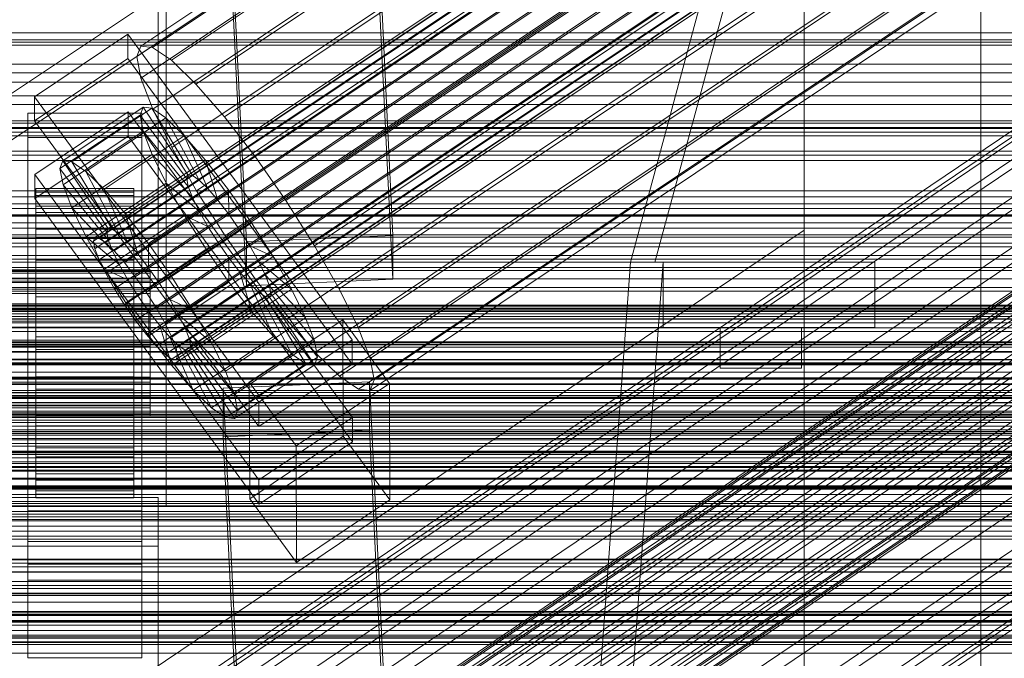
# Model space of a CAD drawing. Header units: millimetres. Extents: x -2233 to 61924, y -68080 to 6847.
# Tile 219 of 256: x 132 to 253, y -33719 to -33640. Entities that reach past the tile are written whole.
import ezdxf

# ---------------------------------------------------------------- set-up
doc = ezdxf.new("R2010")
doc.units = ezdxf.units.MM
for name, color, linetype, lineweight in [('COTAS_O', 1, 'Continuous', 0), ('COTAS_P', 1, 'Continuous', 0), ('frontal_briquetadora', 7, 'Continuous', 0), ('frontal_C01', 7, 'Continuous', 0), ('frontal_C01-mix', 7, 'Continuous', 0), ('frontal_C02', 7, 'Continuous', 0), ('frontal_C03', 7, 'Continuous', 0), ('frontal_mezcladora', 7, 'Continuous', 0), ('frontal_secador', 7, 'Continuous', 0)]:
    doc.layers.add(name, color=color, linetype=linetype, lineweight=lineweight)
doc.dimstyles.new('R19_100', dxfattribs={"dimtxt": 250, "dimasz": 150, "dimexe": 150, "dimexo": 80, "dimgap": 100, "dimtad": 1, "dimtih": 1, "dimtoh": 1, "dimdsep": 46, "dimcen": 0.09, "dimadec": 0, "dimazin": 0, "dimtfac": 1, "dimtdec": 4, "dimtofl": 0, "dimtmove": 0, "dimatfit": 3, "dimfxl": 1, "dimtolj": 1, "dimtzin": 0, "dimarcsym": 0})

# ---------------------------------------------------------------- blocks, each defined once
blk = doc.blocks.new('DIM_R27_52')
at = {"layer": 'COTAS_O'}
for p, q in [((-1725, -33700), (-1575, -33655)), ((1725, -33700), (1575, -33655)), ((-1725, -34400), (-1725, -33700)), ((-1725, -33700), (1725, -33700)), ((-1725, -33700), (-1575, -33745)), ((1725, -33700), (1575, -33745)), ((1725, -34400), (1725, -33700))]:
    blk.add_line(p, q, dxfattribs=at)
blk.add_text('3450 O', height=250, dxfattribs=at).set_placement((0, -33600))
blk = doc.blocks.new('DIM_R27_53')
at = {"layer": 'COTAS_P'}
for p, q in [((-150, -32000), (550, -32000)), ((550, -32000), (505, -32150)), ((550, -34600), (550, -32000)), ((550, -32000), (595, -32150)), ((550, -34600), (505, -34450)), ((550, -34600), (595, -34450)), ((-150, -34600), (550, -34600))]:
    blk.add_line(p, q, dxfattribs=at)
blk.add_text('2600 P', height=250, rotation=90, dxfattribs=at).set_placement((450, -33300))

msp = doc.modelspace()

# ---------------------------------------------------------------- linework, layer by layer
at = {"layer": 'frontal_briquetadora'}
for p, q in [((207, -33670), (342, -33170)), ((210, -33670), (345, -33170)), ((-171, -33670), (211, -33670)), ((-170, -33670), (210, -33670)), ((-167, -33670), (207, -33670)), ((207, -33670), (200, -33765)), ((204, -33765), (211, -33670)), ((210, -33670), (207, -33670)), ((207, -33670), (211, -33670)), ((211, -33670), (237, -33670)), ((211, -33678), (211, -33670)), ((237, -33678), (237, -33670)), ((-171, -33678), (211, -33678)), ((211, -33678), (237, -33678)), ((218, -33678), (228, -33678)), ((218, -33683), (218, -33678)), ((228, -33683), (228, -33678)), ((218, -33683), (228, -33683))]:
    msp.add_line(p, q, dxfattribs=at)
at = {"layer": 'frontal_C01'}
for p, q in [((250, -35948.844), (250, -33373.251)), ((250, -33378.064), (250, -35953.656)), ((228.298, -33666.04), (228.298, -33505.257)), ((228.298, -33511.037), (228.298, -33671.821)), ((146.872, -33726.005), (331.181, -33601.67)), ((146.383, -33727.095), (330.692, -33602.76)), ((148.32, -33726.355), (332.629, -33602.02)), ((150.629, -33728.12), (334.938, -33603.785)), ((141.218, -33749.589), (355.017, -33605.361)), ((141.731, -33749.713), (355.53, -33605.485)), ((146.887, -33729.55), (331.197, -33605.215)), ((141.045, -33749.975), (354.844, -33605.747)), ((141.224, -33750.845), (355.022, -33606.617)), ((142.549, -33750.338), (356.348, -33606.11)), ((141.742, -33752.14), (355.541, -33607.911)), ((143.617, -33751.423), (357.415, -33607.194)), ((153.641, -33731.18), (337.95, -33606.845)), ((159.83, -33667.499), (156.962, -33607.71)), ((174.943, -33606.911), (177.811, -33666.699)), ((144.861, -33752.892), (358.659, -33608.664)), ((148.35, -33733.203), (332.659, -33608.868)), ((142.565, -33753.77), (356.363, -33609.542)), ((359.995, -33610.418), (146.196, -33754.647)), ((143.635, -33755.626), (357.434, -33611.397)), ((157.152, -33735.327), (341.461, -33610.992)), ((147.533, -33756.566), (361.332, -33612.338)), ((177.811, -33672.093), (174.943, -33612.304)), ((144.881, -33757.58), (358.68, -33613.352)), ((150.672, -33737.804), (334.981, -33613.47)), ((159.83, -33672.892), (156.962, -33613.104)), ((148.779, -33758.52), (362.578, -33614.292)), ((146.218, -33759.5), (360.017, -33615.271)), ((149.85, -33760.376), (363.648, -33616.148)), ((345.231, -33615.943), (160.922, -33740.278)), ((147.554, -33761.254), (361.352, -33617.026)), ((148.798, -33762.723), (362.596, -33618.495)), ((150.672, -33762.007), (364.471, -33617.778)), ((153.694, -33743.041), (338.003, -33618.707)), ((149.865, -33763.808), (363.664, -33619.579)), ((151.191, -33763.301), (364.989, -33619.073)), ((151.369, -33764.171), (365.168, -33619.942)), ((149, -33621.261), (149, -33667.098)), ((150.683, -33764.433), (364.482, -33620.205)), ((151.196, -33764.557), (364.995, -33620.329)), ((164.693, -33745.696), (349.002, -33621.361)), ((157.211, -33748.557), (341.52, -33624.222)), ((149, -33672.49), (149, -33626.653)), ((168.21, -33751.211), (352.519, -33626.876)), ((160.982, -33753.975), (345.291, -33629.64)), ((171.232, -33756.448), (355.541, -33632.113)), ((164.752, -33758.926), (349.061, -33634.591)), ((173.554, -33761.05), (357.863, -33636.715)), ((168.263, -33763.073), (352.572, -33638.738)), ((175.016, -33764.703), (359.326, -33640.368)), ((171.275, -33766.133), (355.584, -33641.798)), ((-450, -33642.959), (450, -33642.959)), ((175.521, -33767.158), (359.83, -33642.823)), ((173.584, -33767.898), (357.893, -33643.563)), ((175.032, -33768.247), (359.341, -33643.913)), ((-425, -33661.983), (425, -33661.983)), ((-311.15, -33663.388), (311.15, -33663.388)), ((-311.15, -33664.18), (311.15, -33664.18)), ((-311.15, -33664.327), (311.15, -33664.327)), ((-311.15, -33666.649), (311.15, -33666.649)), ((-311.15, -33666.933), (311.15, -33666.933)), ((228.298, -33666.04), (130, -33732.352)), ((149, -33667.098), (131, -33667.098)), ((149, -33672.49), (149, -33667.098)), ((177.811, -33666.699), (159.83, -33667.499)), ((177.811, -33672.093), (177.811, -33666.699)), ((228.298, -33928.654), (228.298, -33666.04)), ((228.298, -33666.04), (228.298, -33671.821)), ((159.83, -33667.499), (159.83, -33672.892)), ((-311.15, -33670.626), (311.15, -33670.626)), ((-311.15, -33671.028), (311.15, -33671.028)), ((130, -33738.133), (228.298, -33671.821)), ((228.298, -33671.821), (228.298, -33934.434)), ((131, -33672.49), (149, -33672.49)), ((159.83, -33672.892), (177.811, -33672.093)), ((425, -33673.539), (-425, -33673.539)), ((425, -33675.679), (-425, -33675.679)), ((-311.15, -33675.841), (311.15, -33675.841)), ((-311.15, -33676.334), (311.15, -33676.334)), ((-440, -33679.787), (440, -33679.787)), ((-440, -33680.068), (440, -33680.068)), ((-440, -33680.12), (440, -33680.12)), ((-440, -33680.942), (440, -33680.942)), ((-440, -33681.043), (440, -33681.043)), ((-440, -33682.352), (440, -33682.352)), ((-440, -33682.494), (440, -33682.494)), ((311.15, -33681.938), (-311.15, -33681.938)), ((-311.15, -33682.488), (311.15, -33682.488)), ((-440, -33684.2), (440, -33684.2)), ((-440, -33684.374), (440, -33684.374)), ((440, -33686.36), (-440, -33686.36)), ((-440, -33686.555), (440, -33686.555)), ((-425, -33687.235), (425, -33687.235)), ((-440, -33688.686), (440, -33688.686)), ((-440, -33688.887), (440, -33688.887)), ((-311.15, -33688.502), (311.15, -33688.502)), ((-450, -33690.14), (450, -33690.14)), ((-311.15, -33689.071), (311.15, -33689.071)), ((-440, -33691.018), (440, -33691.018)), ((-440, -33691.213), (440, -33691.213)), ((-440, -33693.199), (440, -33693.199)), ((-440, -33693.374), (440, -33693.374)), ((-440, -33695.079), (440, -33695.079)), ((-440, -33695.221), (440, -33695.221)), ((-311.15, -33695.086), (311.15, -33695.086)), ((-311.15, -33695.635), (311.15, -33695.635)), ((-440, -33696.53), (440, -33696.53)), ((-440, -33696.631), (440, -33696.631)), ((-440, -33697.453), (440, -33697.453)), ((-440, -33697.505), (440, -33697.505)), ((-440, -33697.786), (440, -33697.786)), ((450, -33700.925), (-450, -33700.925)), ((-311.15, -33701.24), (311.15, -33701.24)), ((-311.15, -33701.732), (311.15, -33701.732)), ((-311.15, -33706.545), (311.15, -33706.545)), ((-311.15, -33706.947), (311.15, -33706.947)), ((-311.15, -33710.64), (311.15, -33710.64)), ((-311.15, -33710.924), (311.15, -33710.924)), ((-311.15, -33713.246), (311.15, -33713.246)), ((-311.15, -33713.393), (311.15, -33713.393)), ((-311.15, -33714.185), (311.15, -33714.185))]:
    msp.add_line(p, q, dxfattribs=at)
at = {"layer": 'frontal_C01-mix'}
for p, q in [((150, -33435), (150, -33700)), ((150, -33700), (-150, -33700))]:
    msp.add_line(p, q, dxfattribs=at)
at = {"layer": 'frontal_C02'}
for p, q in [((250, -35767.183), (250, -32921.727)), ((250, -32926.497), (250, -35771.953)), ((146.872, -33643.455), (331.181, -33520.201)), ((148.32, -33643.613), (332.629, -33520.358)), ((146.383, -33644.738), (330.692, -33521.484)), ((150.629, -33645.201), (334.938, -33521.946)), ((141.045, -33667.419), (354.844, -33524.443)), ((141.218, -33666.964), (355.017, -33523.989)), ((141.731, -33667.02), (355.53, -33524.045)), ((146.887, -33647.374), (331.197, -33524.119)), ((141.224, -33668.353), (355.022, -33525.377)), ((142.549, -33667.583), (356.348, -33524.607)), ((143.617, -33668.613), (357.415, -33525.638)), ((153.641, -33648.11), (337.95, -33524.855)), ((141.742, -33669.702), (355.541, -33526.727)), ((144.861, -33670.042), (358.659, -33527.067)), ((148.35, -33651.184), (332.659, -33527.929)), ((142.565, -33671.376), (356.363, -33528.401)), ((359.995, -33528.796), (146.196, -33671.772)), ((157.152, -33652.142), (341.461, -33528.888)), ((143.635, -33673.259), (357.434, -33530.284)), ((147.533, -33673.684), (361.332, -33530.709)), ((144.881, -33675.224), (358.68, -33532.249)), ((148.779, -33675.649), (362.578, -33532.673)), ((150.672, -33655.907), (334.981, -33532.652)), ((146.218, -33677.137), (360.017, -33534.161)), ((345.231, -33533.769), (160.922, -33657.023)), ((149.85, -33677.532), (363.648, -33534.557)), ((147.554, -33678.866), (361.352, -33535.891)), ((150.672, -33679.206), (364.471, -33536.23)), ((148.798, -33680.295), (362.596, -33537.32)), ((151.191, -33680.556), (364.989, -33537.58)), ((149.865, -33681.326), (363.664, -33538.35)), ((150.683, -33681.888), (364.482, -33538.913)), ((151.196, -33681.944), (364.995, -33538.969)), ((151.369, -33681.49), (365.168, -33538.514)), ((153.694, -33661.222), (338.003, -33537.968)), ((164.693, -33662.42), (349.002, -33539.166)), ((157.211, -33666.767), (341.52, -33543.513)), ((168.21, -33667.965), (352.519, -33544.711)), ((160.982, -33672.164), (345.291, -33548.91)), ((171.232, -33673.281), (355.541, -33550.026)), ((164.752, -33677.045), (349.061, -33553.791)), ((173.554, -33678.004), (357.863, -33554.749)), ((168.263, -33681.078), (352.572, -33557.823)), ((175.016, -33681.813), (359.326, -33558.559)), ((171.275, -33683.987), (355.584, -33560.732)), ((175.521, -33684.449), (359.83, -33561.195)), ((173.584, -33685.574), (357.893, -33562.32)), ((175.032, -33685.732), (359.341, -33562.478)), ((228.298, -33584.212), (130, -33649.948)), ((228.298, -33874.707), (228.298, -33584.212)), ((130, -33655.678), (228.298, -33589.943)), ((228.298, -33589.943), (228.298, -33880.437)), ((133.809, -33649.668), (145.277, -33641.999)), ((145.277, -33641.999), (145.289, -33644.979)), ((145.277, -33641.999), (172.809, -33679.521)), ((146.383, -33644.738), (146.872, -33643.455)), ((146.872, -33643.455), (148.32, -33643.613)), ((148.32, -33643.613), (150.629, -33645.201)), ((145.289, -33644.979), (133.821, -33652.648)), ((172.821, -33682.502), (145.289, -33644.979)), ((146.887, -33647.374), (146.383, -33644.738)), ((150.629, -33645.201), (153.641, -33648.11)), ((148.35, -33651.184), (146.887, -33647.374)), ((153.641, -33648.11), (157.152, -33652.142)), ((133.821, -33652.648), (133.809, -33649.668)), ((161.341, -33687.19), (133.809, -33649.668)), ((137.313, -33657.546), (147.143, -33650.973)), ((138.396, -33657.664), (148.226, -33651.091)), ((147.143, -33650.973), (146.777, -33651.932)), ((148.226, -33651.091), (147.143, -33650.973)), ((147.143, -33650.973), (152.686, -33659.295)), ((149.953, -33652.278), (148.226, -33651.091)), ((148.226, -33651.091), (153.199, -33659.351)), ((150.672, -33655.907), (148.35, -33651.184)), ((133, -33654.691), (133, -33651.71)), ((133, -33651.71), (147, -33651.71)), ((133, -33697.529), (133, -33651.71)), ((133.821, -33652.648), (161.353, -33690.171)), ((133.847, -33659.205), (145.315, -33651.536)), ((136.948, -33658.506), (146.777, -33651.932)), ((140.123, -33658.852), (149.953, -33652.278)), ((145.315, -33651.536), (145.327, -33654.517)), ((145.315, -33651.536), (172.847, -33689.059)), ((146.777, -33651.932), (152.513, -33659.749)), ((146.777, -33651.932), (147.155, -33653.904)), ((147, -33651.71), (147, -33654.691)), ((147, -33651.71), (147, -33697.529)), ((152.207, -33654.454), (149.953, -33652.278)), ((149.953, -33652.278), (154.017, -33659.913)), ((157.152, -33652.142), (160.922, -33657.023)), ((137.325, -33660.478), (147.155, -33653.904)), ((147.155, -33653.904), (152.692, -33660.683)), ((147.155, -33653.904), (148.249, -33656.754)), ((147, -33654.691), (133, -33654.691)), ((133, -33654.691), (133, -33700.509)), ((145.327, -33654.517), (133.859, -33662.186)), ((142.377, -33661.028), (152.207, -33654.454)), ((172.859, -33692.039), (145.327, -33654.517)), ((147, -33700.509), (147, -33654.691)), ((154.833, -33657.471), (152.207, -33654.454)), ((152.207, -33654.454), (155.085, -33660.944)), ((153.694, -33661.222), (150.672, -33655.907)), ((136.948, -33658.506), (137.313, -33657.546)), ((142.856, -33665.869), (137.313, -33657.546)), ((137.313, -33657.546), (138.396, -33657.664)), ((138.419, -33663.327), (148.249, -33656.754)), ((145.003, -33664.044), (154.833, -33657.471)), ((148.249, -33656.754), (153.21, -33662.033)), ((148.249, -33656.754), (149.985, -33660.287)), ((157.653, -33661.122), (154.833, -33657.471)), ((154.833, -33657.471), (156.329, -33662.373)), ((160.922, -33657.023), (164.693, -33662.42)), ((142.683, -33666.323), (136.948, -33658.506)), ((137.325, -33660.478), (136.948, -33658.506)), ((143.369, -33665.924), (138.396, -33657.664)), ((138.396, -33657.664), (140.123, -33658.852)), ((133.859, -33662.186), (133.847, -33659.205)), ((161.379, -33696.728), (133.847, -33659.205)), ((144.188, -33666.487), (140.123, -33658.852)), ((140.123, -33658.852), (142.377, -33661.028)), ((152.513, -33659.749), (142.683, -33666.323)), ((152.686, -33659.295), (142.856, -33665.869)), ((153.199, -33659.351), (143.369, -33665.924)), ((154.017, -33659.913), (144.188, -33666.487)), ((152.513, -33659.749), (152.686, -33659.295)), ((152.692, -33660.683), (152.513, -33659.749)), ((152.686, -33659.295), (153.199, -33659.351)), ((153.199, -33659.351), (154.017, -33659.913)), ((154.017, -33659.913), (155.085, -33660.944)), ((134, -33670.931), (134, -33660.94)), ((134, -33660.94), (134, -33661.386)), ((134, -33660.94), (146, -33660.94)), ((134, -33661.788), (134, -33660.94)), ((142.862, -33667.257), (137.325, -33660.478)), ((138.419, -33663.327), (137.325, -33660.478)), ((140.156, -33666.86), (149.985, -33660.287)), ((145.255, -33667.518), (142.377, -33661.028)), ((142.377, -33661.028), (145.003, -33664.044)), ((152.692, -33660.683), (142.862, -33667.257)), ((155.085, -33660.944), (145.255, -33667.518)), ((146, -33661.386), (146, -33660.94)), ((146, -33660.94), (146, -33670.931)), ((146, -33660.94), (146, -33661.788)), ((157.653, -33661.122), (147.823, -33667.696)), ((149.985, -33660.287), (154.033, -33663.707)), ((149.985, -33660.287), (152.246, -33664.263)), ((153.21, -33662.033), (152.692, -33660.683)), ((155.085, -33660.944), (156.329, -33662.373)), ((157.665, -33664.102), (157.653, -33661.122)), ((160.474, -33665.159), (157.653, -33661.122)), ((133, -33664.228), (133, -33661.248)), ((133, -33661.248), (147, -33661.248)), ((133, -33707.066), (133, -33661.248)), ((133.859, -33662.186), (161.391, -33699.708)), ((134, -33671.143), (134, -33661.386)), ((134, -33661.386), (134, -33663.095)), ((134, -33661.386), (146, -33661.386)), ((134, -33671.333), (134, -33661.788)), ((134, -33661.788), (146, -33661.788)), ((134, -33663.871), (134, -33661.788)), ((153.21, -33662.033), (143.38, -33668.607)), ((146, -33663.095), (146, -33661.386)), ((146, -33661.386), (146, -33671.143)), ((146, -33661.788), (146, -33671.333)), ((146, -33661.788), (146, -33663.871)), ((156.329, -33662.373), (146.499, -33668.947)), ((147, -33661.248), (147, -33664.228)), ((147, -33661.248), (147, -33707.066)), ((154.033, -33663.707), (153.21, -33662.033)), ((157.211, -33666.767), (153.694, -33661.222)), ((156.329, -33662.373), (157.665, -33664.102)), ((134, -33671.952), (134, -33663.095)), ((134, -33663.095), (134, -33665.951)), ((134, -33663.095), (146, -33663.095)), ((143.38, -33668.607), (138.419, -33663.327)), ((140.156, -33666.86), (138.419, -33663.327)), ((146, -33665.951), (146, -33663.095)), ((146, -33663.095), (146, -33671.952)), ((164.693, -33662.42), (168.21, -33667.965)), ((147, -33664.228), (133, -33664.228)), ((133, -33664.228), (133, -33710.047)), ((134, -33672.32), (134, -33663.871)), ((134, -33663.871), (146, -33663.871)), ((134, -33667.049), (134, -33663.871)), ((142.416, -33670.836), (152.246, -33664.263)), ((154.033, -33663.707), (144.203, -33670.28)), ((146.499, -33668.947), (145.003, -33664.044)), ((145.003, -33664.044), (147.823, -33667.696)), ((146, -33663.871), (146, -33672.32)), ((146, -33663.871), (146, -33667.049)), ((147, -33710.047), (147, -33664.228)), ((147.835, -33670.676), (157.665, -33664.102)), ((152.246, -33664.263), (155.103, -33665.59)), ((152.246, -33664.263), (154.877, -33668.411)), ((155.103, -33665.59), (154.033, -33663.707)), ((157.665, -33664.102), (159.001, -33666.015)), ((134, -33673.305), (134, -33665.951)), ((134, -33665.951), (134, -33669.76)), ((134, -33665.951), (146, -33665.951)), ((142.856, -33665.869), (142.683, -33666.323)), ((143.369, -33665.924), (142.856, -33665.869)), ((144.188, -33666.487), (143.369, -33665.924)), ((155.103, -33665.59), (145.274, -33672.164)), ((146, -33669.76), (146, -33665.951)), ((146, -33665.951), (146, -33673.305)), ((159.001, -33666.015), (149.171, -33672.588)), ((150.644, -33671.733), (160.474, -33665.159)), ((156.35, -33667.555), (155.103, -33665.59)), ((160.474, -33665.159), (159.001, -33666.015)), ((159.001, -33666.015), (160.247, -33667.98)), ((163.105, -33669.307), (160.474, -33665.159)), ((134, -33673.825), (134, -33667.049)), ((134, -33667.049), (146, -33667.049)), ((134, -33671.104), (134, -33667.049)), ((144.203, -33670.28), (140.156, -33666.86)), ((142.416, -33670.836), (140.156, -33666.86)), ((141.045, -33667.419), (141.218, -33666.964)), ((141.218, -33666.964), (141.731, -33667.02)), ((141.731, -33667.02), (142.549, -33667.583)), ((142.683, -33666.323), (142.862, -33667.257)), ((145.255, -33667.518), (144.188, -33666.487)), ((146, -33667.049), (146, -33673.825)), ((146, -33667.049), (146, -33671.104)), ((160.982, -33672.164), (157.211, -33666.767)), ((141.224, -33668.353), (141.045, -33667.419)), ((141.742, -33669.702), (141.224, -33668.353)), ((142.549, -33667.583), (143.617, -33668.613)), ((142.862, -33667.257), (143.38, -33668.607)), ((145.047, -33674.984), (154.877, -33668.411)), ((146.499, -33668.947), (145.255, -33667.518)), ((156.35, -33667.555), (146.52, -33674.129)), ((147.823, -33667.696), (147.835, -33670.676)), ((147.823, -33667.696), (150.644, -33671.733)), ((160.247, -33667.98), (150.417, -33674.553)), ((154.877, -33668.411), (156.35, -33667.555)), ((154.877, -33668.411), (157.698, -33672.448)), ((157.686, -33669.467), (156.35, -33667.555)), ((163.105, -33669.307), (160.247, -33667.98)), ((160.247, -33667.98), (161.318, -33669.863)), ((168.21, -33667.965), (171.232, -33673.281)), ((143.38, -33668.607), (144.203, -33670.28)), ((143.617, -33668.613), (144.861, -33670.042)), ((147.835, -33670.676), (146.499, -33668.947)), ((157.686, -33669.467), (147.856, -33676.041)), ((153.275, -33675.881), (163.105, -33669.307)), ((157.698, -33672.448), (157.686, -33669.467)), ((159.022, -33671.197), (157.686, -33669.467)), ((165.365, -33673.283), (163.105, -33669.307)), ((134, -33675.109), (134, -33669.76)), ((134, -33669.76), (134, -33674.261)), ((134, -33669.76), (146, -33669.76)), ((142.565, -33671.376), (141.742, -33669.702)), ((145.274, -33672.164), (142.416, -33670.836)), ((145.047, -33674.984), (142.416, -33670.836)), ((144.203, -33670.28), (145.274, -33672.164)), ((144.861, -33670.042), (146.196, -33671.772)), ((146, -33674.261), (146, -33669.76)), ((146, -33669.76), (146, -33675.109)), ((149.171, -33672.588), (147.835, -33670.676)), ((161.318, -33669.863), (151.488, -33676.437)), ((165.365, -33673.283), (161.318, -33669.863)), ((161.318, -33669.863), (162.14, -33671.537)), ((-148, -33670.931), (148, -33670.931)), ((-148, -33671.143), (148, -33671.143)), ((-148, -33671.333), (148, -33671.333)), ((-148, -33671.952), (148, -33671.952)), ((134, -33671.143), (134, -33670.931)), ((146, -33670.931), (134, -33670.931)), ((134, -33670.931), (134, -33671.333)), ((134, -33675.746), (134, -33671.104)), ((134, -33671.104), (146, -33671.104)), ((134, -33675.76), (134, -33671.104)), ((134, -33671.952), (134, -33671.143)), ((146, -33671.143), (134, -33671.143)), ((146, -33671.333), (134, -33671.333)), ((134, -33671.333), (134, -33672.32)), ((134, -33673.305), (134, -33671.952)), ((146, -33671.952), (134, -33671.952)), ((143.635, -33673.259), (142.565, -33671.376)), ((146, -33670.931), (146, -33671.143)), ((146, -33671.333), (146, -33670.931)), ((146, -33671.104), (146, -33675.746)), ((146, -33671.104), (146, -33675.76)), ((146, -33671.143), (146, -33671.952)), ((146, -33672.32), (146, -33671.333)), ((146, -33671.952), (146, -33673.305)), ((146.196, -33671.772), (147.533, -33673.684)), ((148, -33671.143), (148, -33670.931)), ((148, -33670.931), (148, -33671.333)), ((148, -33671.952), (148, -33671.143)), ((148, -33671.333), (148, -33672.32)), ((148, -33673.305), (148, -33671.952)), ((149.171, -33672.588), (150.644, -33671.733)), ((159.022, -33671.197), (149.192, -33677.77)), ((150.644, -33671.733), (153.275, -33675.881)), ((162.14, -33671.537), (152.311, -33678.11)), ((160.518, -33676.099), (159.022, -33671.197)), ((160.266, -33672.626), (159.022, -33671.197)), ((167.102, -33676.816), (162.14, -33671.537)), ((162.14, -33671.537), (162.659, -33672.886)), ((-148, -33672.32), (148, -33672.32)), ((146, -33672.32), (134, -33672.32)), ((134, -33672.32), (134, -33673.825)), ((144.881, -33675.224), (143.635, -33673.259)), ((145.274, -33672.164), (146.52, -33674.129)), ((146, -33673.825), (146, -33672.32)), ((147.868, -33679.021), (157.698, -33672.448)), ((148, -33672.32), (148, -33673.825)), ((150.417, -33674.553), (149.171, -33672.588)), ((160.266, -33672.626), (150.436, -33679.199)), ((162.659, -33672.886), (152.829, -33679.46)), ((155.535, -33679.857), (165.365, -33673.283)), ((157.698, -33672.448), (160.518, -33676.099)), ((163.144, -33679.116), (160.266, -33672.626)), ((161.333, -33673.657), (160.266, -33672.626)), ((164.752, -33677.045), (160.982, -33672.164)), ((168.196, -33679.666), (162.659, -33672.886)), ((162.659, -33672.886), (162.837, -33673.82)), ((167.102, -33676.816), (165.365, -33673.283)), ((171.232, -33673.281), (173.554, -33678.004)), ((-148, -33673.305), (148, -33673.305)), ((-148, -33673.825), (148, -33673.825)), ((134, -33675.109), (134, -33673.305)), ((146, -33673.305), (134, -33673.305)), ((146, -33673.825), (134, -33673.825)), ((134, -33673.825), (134, -33675.746)), ((134, -33674.261), (134, -33677.241)), ((146, -33674.261), (134, -33674.261)), ((134, -33674.261), (134, -33679.148)), ((146.52, -33674.129), (145.047, -33674.984)), ((146, -33673.305), (146, -33675.109)), ((146, -33675.746), (146, -33673.825)), ((146, -33677.241), (146, -33674.261)), ((146, -33679.148), (146, -33674.261)), ((146.52, -33674.129), (147.856, -33676.041)), ((147.533, -33673.684), (148.779, -33675.649)), ((148, -33675.109), (148, -33673.305)), ((148, -33673.825), (148, -33675.746)), ((161.333, -33673.657), (151.503, -33680.23)), ((162.151, -33674.219), (152.321, -33680.793)), ((162.664, -33674.275), (152.835, -33680.849)), ((162.837, -33673.82), (153.008, -33680.394)), ((165.397, -33681.292), (161.333, -33673.657)), ((162.151, -33674.219), (161.333, -33673.657)), ((167.125, -33682.479), (162.151, -33674.219)), ((162.664, -33674.275), (162.151, -33674.219)), ((162.837, -33673.82), (162.664, -33674.275)), ((168.208, -33682.597), (162.664, -33674.275)), ((168.573, -33681.638), (162.837, -33673.82)), ((-148, -33675.109), (148, -33675.109)), ((134, -33677.241), (134, -33675.109)), ((146, -33675.109), (134, -33675.109)), ((146.218, -33677.137), (144.881, -33675.224)), ((147.868, -33679.021), (145.047, -33674.984)), ((146, -33675.109), (146, -33677.241)), ((148, -33677.241), (148, -33675.109)), ((148.779, -33675.649), (149.85, -33677.532)), ((151.488, -33676.437), (150.417, -33674.553)), ((150.417, -33674.553), (153.275, -33675.881)), ((-148, -33675.746), (148, -33675.746)), ((146, -33675.746), (134, -33675.746)), ((134, -33675.746), (134, -33677.952)), ((134, -33677.952), (134, -33675.76)), ((134, -33675.76), (146, -33675.76)), ((134, -33680.7), (134, -33675.76)), ((146, -33677.952), (146, -33675.746)), ((146, -33675.76), (146, -33677.952)), ((146, -33675.76), (146, -33680.7)), ((147.856, -33676.041), (147.868, -33679.021)), ((147.856, -33676.041), (149.192, -33677.77)), ((148, -33675.746), (148, -33677.952)), ((150.688, -33682.673), (160.518, -33676.099)), ((152.311, -33678.11), (151.488, -33676.437)), ((151.488, -33676.437), (155.535, -33679.857)), ((153.275, -33675.881), (155.535, -33679.857)), ((157.272, -33683.39), (167.102, -33676.816)), ((160.518, -33676.099), (163.144, -33679.116)), ((168.196, -33679.666), (167.102, -33676.816)), ((148, -33677.241), (-148, -33677.241)), ((-148, -33677.952), (148, -33677.952)), ((134, -33677.241), (146, -33677.241)), ((134, -33679.556), (134, -33677.241)), ((146, -33677.952), (134, -33677.952)), ((134, -33677.952), (134, -33680.292)), ((146, -33677.241), (146, -33679.556)), ((146, -33680.292), (146, -33677.952)), ((147.554, -33678.866), (146.218, -33677.137)), ((148, -33679.556), (148, -33677.241)), ((148, -33677.952), (148, -33680.292)), ((149.192, -33677.77), (150.688, -33682.673)), ((149.192, -33677.77), (150.436, -33679.199)), ((149.85, -33677.532), (150.672, -33679.206)), ((152.829, -33679.46), (152.311, -33678.11)), ((152.311, -33678.11), (157.272, -33683.39)), ((160.19, -33684.733), (171.658, -33677.063)), ((168.263, -33681.078), (164.752, -33677.045)), ((171.658, -33677.063), (171.715, -33691.37)), ((171.658, -33677.063), (177.394, -33684.881)), ((173.554, -33678.004), (175.016, -33681.813)), ((134, -33679.556), (134, -33679.148)), ((134, -33679.148), (134, -33684.088)), ((134, -33679.148), (146, -33679.148)), ((146, -33684.088), (146, -33679.148)), ((146, -33679.148), (146, -33679.556)), ((148.798, -33680.295), (147.554, -33678.866)), ((150.688, -33682.673), (147.868, -33679.021)), ((150.436, -33679.199), (153.314, -33685.689)), ((150.436, -33679.199), (151.503, -33680.23)), ((150.672, -33679.206), (151.191, -33680.556)), ((153.314, -33685.689), (163.144, -33679.116)), ((163.144, -33679.116), (165.397, -33681.292)), ((-148, -33679.556), (148, -33679.556)), ((-148, -33680.292), (148, -33680.292)), ((134, -33681.896), (134, -33679.556)), ((146, -33679.556), (134, -33679.556)), ((134, -33680.292), (134, -33680.7)), ((146, -33680.292), (134, -33680.292)), ((134, -33680.292), (134, -33682.606)), ((146, -33679.556), (146, -33681.896)), ((146, -33680.7), (146, -33680.292)), ((146, -33682.606), (146, -33680.292)), ((148, -33681.896), (148, -33679.556)), ((148, -33680.292), (148, -33682.606)), ((149.865, -33681.326), (148.798, -33680.295)), ((151.503, -33680.23), (155.567, -33687.865)), ((151.503, -33680.23), (152.321, -33680.793)), ((153.008, -33680.394), (152.829, -33679.46)), ((152.829, -33679.46), (158.366, -33686.239)), ((152.835, -33680.849), (153.008, -33680.394)), ((153.008, -33680.394), (158.743, -33688.211)), ((155.535, -33679.857), (157.272, -33683.39)), ((158.366, -33686.239), (168.196, -33679.666)), ((172.809, -33679.521), (161.341, -33687.19)), ((168.573, -33681.638), (168.196, -33679.666)), ((172.821, -33682.502), (172.809, -33679.521)), ((134, -33680.7), (146, -33680.7)), ((134, -33685.587), (134, -33680.7)), ((146, -33680.7), (146, -33685.587)), ((150.683, -33681.888), (149.865, -33681.326)), ((151.191, -33680.556), (151.369, -33681.49)), ((151.369, -33681.49), (151.196, -33681.944)), ((152.321, -33680.793), (157.295, -33689.053)), ((152.321, -33680.793), (152.835, -33680.849)), ((152.835, -33680.849), (158.378, -33689.171)), ((155.567, -33687.865), (165.397, -33681.292)), ((158.743, -33688.211), (168.573, -33681.638)), ((165.397, -33681.292), (167.125, -33682.479)), ((168.208, -33682.597), (168.573, -33681.638)), ((171.275, -33683.987), (168.263, -33681.078)), ((-148, -33681.896), (148, -33681.896)), ((-148, -33682.606), (148, -33682.606)), ((134, -33684.102), (134, -33681.896)), ((134, -33681.896), (134, -33684.088)), ((146, -33681.896), (134, -33681.896)), ((134, -33682.606), (134, -33685.587)), ((146, -33682.606), (134, -33682.606)), ((134, -33682.606), (134, -33684.739)), ((146, -33684.088), (146, -33681.896)), ((146, -33681.896), (146, -33684.102)), ((146, -33685.587), (146, -33682.606)), ((146, -33684.739), (146, -33682.606)), ((148, -33684.102), (148, -33681.896)), ((148, -33682.606), (148, -33684.739)), ((151.196, -33681.944), (150.683, -33681.888)), ((153.314, -33685.689), (150.688, -33682.673)), ((157.295, -33689.053), (167.125, -33682.479)), ((158.378, -33689.171), (168.208, -33682.597)), ((161.353, -33690.171), (172.821, -33682.502)), ((167.125, -33682.479), (168.208, -33682.597)), ((175.016, -33681.813), (175.521, -33684.449)), ((-148, -33684.102), (148, -33684.102)), ((134, -33684.088), (134, -33688.744)), ((134, -33684.088), (146, -33684.088)), ((134, -33686.023), (134, -33684.102)), ((134, -33684.102), (134, -33688.744)), ((146, -33684.102), (134, -33684.102)), ((146, -33688.744), (146, -33684.088)), ((146, -33688.744), (146, -33684.102)), ((146, -33684.102), (146, -33686.023)), ((148, -33686.023), (148, -33684.102)), ((157.272, -33683.39), (158.366, -33686.239)), ((173.584, -33685.574), (171.275, -33683.987)), ((-148, -33684.739), (148, -33684.739)), ((134, -33684.739), (134, -33690.088)), ((146, -33684.739), (134, -33684.739)), ((134, -33684.739), (134, -33686.543)), ((146, -33690.088), (146, -33684.739)), ((146, -33686.543), (146, -33684.739)), ((148, -33684.739), (148, -33686.543)), ((156.962, -33685.467), (174.943, -33684.674)), ((160.247, -33699.039), (160.19, -33684.733)), ((165.926, -33692.55), (160.19, -33684.733)), ((177.394, -33684.881), (165.926, -33692.55)), ((174.943, -33684.674), (174.943, -33690.636)), ((174.943, -33684.674), (177.811, -33743.94)), ((175.521, -33684.449), (175.032, -33685.732)), ((177.451, -33699.187), (177.394, -33684.881)), ((-148, -33686.023), (148, -33686.023)), ((-148, -33686.543), (148, -33686.543)), ((134, -33685.587), (146, -33685.587)), ((134, -33690.088), (134, -33685.587)), ((134, -33687.528), (134, -33686.023)), ((134, -33686.023), (134, -33692.799)), ((146, -33686.023), (134, -33686.023)), ((134, -33686.543), (134, -33693.896)), ((146, -33686.543), (134, -33686.543)), ((134, -33686.543), (134, -33687.895)), ((146, -33685.587), (146, -33690.088)), ((146, -33692.799), (146, -33686.023)), ((146, -33686.023), (146, -33687.528)), ((146, -33693.896), (146, -33686.543)), ((146, -33687.895), (146, -33686.543)), ((148, -33687.528), (148, -33686.023)), ((148, -33686.543), (148, -33687.895)), ((155.567, -33687.865), (153.314, -33685.689)), ((156.962, -33691.429), (156.962, -33685.467)), ((159.83, -33744.732), (156.962, -33685.467)), ((158.366, -33686.239), (158.743, -33688.211)), ((175.032, -33685.732), (173.584, -33685.574)), ((-148, -33687.528), (148, -33687.528)), ((134, -33688.515), (134, -33687.528)), ((134, -33687.528), (134, -33695.977)), ((146, -33687.528), (134, -33687.528)), ((146, -33695.977), (146, -33687.528)), ((146, -33687.528), (146, -33688.515)), ((148, -33688.515), (148, -33687.528)), ((161.341, -33687.19), (161.353, -33690.171)), ((-148, -33687.895), (148, -33687.895)), ((-148, -33688.515), (148, -33688.515)), ((-148, -33688.705), (148, -33688.705)), ((-148, -33688.916), (148, -33688.916)), ((134, -33687.895), (134, -33696.753)), ((146, -33687.895), (134, -33687.895)), ((134, -33687.895), (134, -33688.705)), ((134, -33688.916), (134, -33688.515)), ((134, -33688.515), (134, -33698.06)), ((146, -33688.515), (134, -33688.515)), ((134, -33688.705), (134, -33698.462)), ((146, -33688.705), (134, -33688.705)), ((134, -33688.705), (134, -33688.916)), ((134, -33688.744), (134, -33692.799)), ((134, -33688.744), (146, -33688.744)), ((134, -33688.916), (134, -33698.908)), ((146, -33688.916), (134, -33688.916)), ((146, -33696.753), (146, -33687.895)), ((146, -33688.705), (146, -33687.895)), ((146, -33698.06), (146, -33688.515)), ((146, -33688.515), (146, -33688.916)), ((146, -33698.462), (146, -33688.705)), ((146, -33688.916), (146, -33688.705)), ((146, -33692.799), (146, -33688.744)), ((146, -33698.908), (146, -33688.916)), ((148, -33687.895), (148, -33688.705)), ((148, -33688.916), (148, -33688.515)), ((148, -33688.705), (148, -33688.916)), ((157.295, -33689.053), (155.567, -33687.865)), ((158.743, -33688.211), (158.378, -33689.171)), ((134, -33690.088), (146, -33690.088)), ((134, -33693.896), (134, -33690.088)), ((146, -33690.088), (146, -33693.896)), ((158.378, -33689.171), (157.295, -33689.053)), ((172.847, -33689.059), (161.379, -33696.728)), ((172.859, -33692.039), (172.847, -33689.059)), ((174.943, -33690.636), (156.962, -33691.429)), ((171.715, -33691.37), (160.247, -33699.039)), ((177.451, -33699.187), (171.715, -33691.37)), ((177.811, -33749.902), (174.943, -33690.636)), ((159.83, -33750.695), (156.962, -33691.429)), ((161.391, -33699.708), (172.859, -33692.039)), ((165.926, -33692.55), (165.983, -33706.856)), ((134, -33692.799), (134, -33695.977)), ((134, -33692.799), (146, -33692.799)), ((146, -33695.977), (146, -33692.799)), ((133, -33709.032), (133, -33694.725)), ((133, -33694.725), (147, -33694.725)), ((133, -33704.271), (133, -33694.725)), ((134, -33693.896), (146, -33693.896)), ((134, -33696.753), (134, -33693.896)), ((146, -33693.896), (146, -33696.753)), ((147, -33694.725), (147, -33709.032)), ((147, -33694.725), (147, -33704.271)), ((134, -33695.977), (134, -33698.06)), ((134, -33695.977), (146, -33695.977)), ((146, -33698.06), (146, -33695.977)), ((134, -33696.753), (146, -33696.753)), ((134, -33698.462), (134, -33696.753)), ((146, -33696.753), (146, -33698.462)), ((161.379, -33696.728), (161.391, -33699.708)), ((147, -33697.529), (133, -33697.529)), ((133, -33697.529), (133, -33700.509)), ((134, -33698.06), (134, -33698.908)), ((134, -33698.06), (146, -33698.06)), ((134, -33698.462), (146, -33698.462)), ((134, -33698.908), (134, -33698.462)), ((146, -33698.908), (146, -33698.06)), ((146, -33698.462), (146, -33698.908)), ((147, -33700.509), (147, -33697.529)), ((131, -33698.898), (149, -33698.898)), ((134, -33698.908), (146, -33698.908)), ((149, -33698.898), (149, -33704.859)), ((149, -33698.898), (149, -33744.335)), ((160.247, -33699.039), (165.983, -33706.856)), ((165.983, -33706.856), (177.451, -33699.187)), ((133, -33700.509), (147, -33700.509)), ((147, -33704.271), (133, -33704.271)), ((133, -33704.271), (133, -33718.577)), ((147, -33718.577), (147, -33704.271)), ((149, -33704.859), (131, -33704.859)), ((149, -33750.296), (149, -33704.859)), ((147, -33707.066), (133, -33707.066)), ((133, -33707.066), (133, -33710.047)), ((147, -33710.047), (147, -33707.066)), ((147, -33709.032), (133, -33709.032)), ((133, -33709.032), (133, -33718.577)), ((147, -33718.577), (147, -33709.032)), ((133, -33710.047), (147, -33710.047)), ((133, -33718.577), (147, -33718.577))]:
    msp.add_line(p, q, dxfattribs=at)
at = {"layer": 'frontal_C03'}
for p, q in [((1250, -33641.821), (-1250, -33641.821)), ((1250, -33642.703), (-1250, -33642.703)), ((1250, -33643.356), (-1250, -33643.356)), ((1250, -33645.664), (-1250, -33645.664)), ((1500, -33647.876), (-1500, -33647.876)), ((-1250, -33646.721), (1250, -33646.721)), ((1250, -33649.573), (-1250, -33649.573)), ((1250, -33650.63), (-1250, -33650.63)), ((-1250, -33652.647), (1250, -33652.647)), ((1250, -33652.938), (-1250, -33652.938)), ((-1250, -33653.444), (1250, -33653.444)), ((1250, -33653.591), (-1250, -33653.591)), ((-1250, -33654.029), (1250, -33654.029)), ((1250, -33654.473), (-1250, -33654.473)), ((-1250, -33656.367), (1250, -33656.367)), ((-1500, -33656.859), (1500, -33656.859)), ((-1250, -33657.496), (1250, -33657.496)), ((-1250, -33661.215), (1250, -33661.215)), ((-1250, -33662.812), (1250, -33662.812)), ((1250, -33664.279), (-1250, -33664.279)), ((1250, -33665.16), (-1250, -33665.16)), ((1250, -33665.814), (-1250, -33665.814)), ((-1250, -33667.659), (1250, -33667.659)), ((1250, -33668.121), (-1250, -33668.121)), ((-1250, -33669.178), (1250, -33669.178)), ((-1250, -33669.615), (1250, -33669.615)), ((1250, -33672.031), (-1250, -33672.031)), ((1250, -33673.088), (-1250, -33673.088)), ((-1268, -33675.632), (1268, -33675.632)), ((-1250, -33675.259), (1250, -33675.259)), ((1250, -33675.395), (-1250, -33675.395)), ((-1268, -33675.857), (1268, -33675.857)), ((-1268, -33676.021), (1268, -33676.021)), ((-1268, -33676.679), (1268, -33676.679)), ((1250, -33676.049), (-1250, -33676.049)), ((-1268, -33676.996), (1268, -33676.996)), ((-1268, -33678.042), (1268, -33678.042)), ((1250, -33676.93), (-1250, -33676.93)), ((1250, -33677.44), (-1250, -33677.44)), ((-1268, -33678.491), (1268, -33678.491)), ((-1268, -33679.855), (1268, -33679.855)), ((-1268, -33680.405), (1268, -33680.405)), ((-1268, -33681.992), (1268, -33681.992)), ((1268, -33682.606), (-1268, -33682.606)), ((-1250, -33683.498), (1250, -33683.498)), ((-1268, -33684.309), (1268, -33684.309)), ((-1268, -33684.944), (1268, -33684.944)), ((-1250, -33685.756), (1250, -33685.756)), ((-1268, -33686.648), (1268, -33686.648)), ((-1268, -33687.261), (1268, -33687.261)), ((1250, -33686.737), (-1250, -33686.737)), ((1250, -33687.618), (-1250, -33687.618)), ((-1268, -33688.849), (1268, -33688.849)), ((1250, -33688.271), (-1250, -33688.271)), ((-1268, -33689.399), (1268, -33689.399)), ((-1268, -33690.762), (1268, -33690.762)), ((-1268, -33691.211), (1268, -33691.211)), ((1250, -33690.579), (-1250, -33690.579)), ((-1268, -33692.257), (1268, -33692.257)), ((-1268, -33692.575), (1268, -33692.575)), ((-1250, -33691.636), (1250, -33691.636)), ((-1250, -33691.813), (1250, -33691.813)), ((-1268, -33693.233), (1268, -33693.233)), ((-1268, -33693.397), (1268, -33693.397)), ((-1268, -33693.621), (1268, -33693.621)), ((-1250, -33693.994), (1250, -33693.994)), ((1250, -33694.488), (-1250, -33694.488)), ((1250, -33695.546), (-1250, -33695.546)), ((1250, -33697.853), (-1250, -33697.853)), ((1250, -33698.506), (-1250, -33698.506)), ((1250, -33699.388), (-1250, -33699.388)), ((-1250, -33699.639), (1250, -33699.639)), ((-1250, -33701.595), (1250, -33701.595)), ((-1250, -33706.442), (1250, -33706.442)), ((-1250, -33708.038), (1250, -33708.038)), ((1250, -33709.194), (-1250, -33709.194)), ((1250, -33710.076), (-1250, -33710.076)), ((1250, -33710.729), (-1250, -33710.729)), ((-1250, -33711.758), (1250, -33711.758)), ((-1250, -33712.887), (1250, -33712.887)), ((1250, -33713.036), (-1250, -33713.036)), ((-1250, -33714.094), (1250, -33714.094)), ((-1250, -33715.225), (1250, -33715.225)), ((-1250, -33715.809), (1250, -33715.809)), ((-1250, -33716.607), (1250, -33716.607)), ((1250, -33716.946), (-1250, -33716.946)), ((1250, -33718.003), (-1250, -33718.003))]:
    msp.add_line(p, q, dxfattribs=at)
at = {"layer": 'frontal_mezcladora'}
msp.add_line((-650, -33700), (650, -33700), dxfattribs=at)
at = {"layer": 'frontal_secador'}
for p, q in [((-1250, -33676), (1250, -33676)), ((-1250, -33682), (1250, -33682)), ((-1250, -33685), (1250, -33685)), ((1250, -33686), (-1250, -33686)), ((-1250, -33686.659), (1250, -33686.659)), ((1250, -33689.659), (-1250, -33689.659)), ((-1250, -33691), (1250, -33691)), ((1250, -33694), (-1250, -33694)), ((-1250, -33694.728), (1250, -33694.728)), ((-1250, -33697.588), (1250, -33697.588)), ((1250, -33697.611), (-1250, -33697.611)), ((1250, -33697.728), (-1250, -33697.728)), ((-1250, -33699.387), (1250, -33699.387)), ((1250, -33699.918), (-1250, -33699.918)), ((-1250, -33700), (1250, -33700)), ((1250, -33700.588), (-1250, -33700.588)), ((1250, -33702.387), (-1250, -33702.387)), ((1250, -33703), (-1250, -33703)), ((-1250, -33703.65), (1250, -33703.65)), ((1250, -33704), (-1250, -33704)), ((1250, -33707.382), (-1250, -33707.382)), ((-1250, -33708), (1250, -33708)), ((1250, -33709.689), (-1250, -33709.689)), ((1250, -33714), (-1250, -33714)), ((1250, -33714.545), (-1250, -33714.545)), ((1250, -33716), (-1250, -33716)), ((1250, -33716.144), (-1250, -33716.144)), ((1250, -33716.709), (-1250, -33716.709))]:
    msp.add_line(p, q, dxfattribs=at)

# ---------------------------------------------------------------- dimensions: what is measured, and where the dimension line sits
at = {"layer": 'COTAS_O'}
dim = msp.add_aligned_dim(p1=(-1725, -34400), p2=(1725, -34400), distance=700, text='<> O', dimstyle='R19_100', dxfattribs=at)
dim.commit()
dim.dimension.update_dxf_attribs({"geometry": 'DIM_R27_52', "text_midpoint": (0, -33700)})
at = {"layer": 'COTAS_P'}
dim = msp.add_aligned_dim(p1=(-150, -34600), p2=(-150, -32000), distance=-700, text='<> P', dimstyle='R19_100', dxfattribs=at)
dim.commit()
dim.dimension.update_dxf_attribs({"geometry": 'DIM_R27_53', "text_midpoint": (550, -33300)})

doc.saveas('drawing.dxf')
